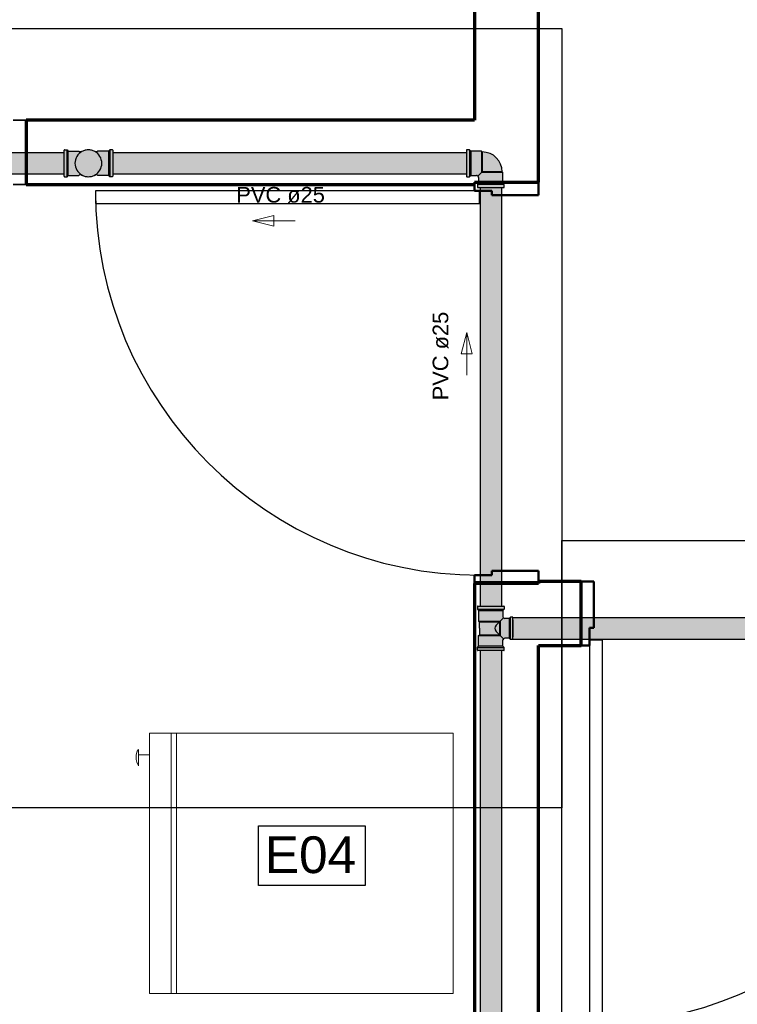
# Model space of a CAD drawing. Header units: metres. Extents: x -3644 to 205, y -1286 to 3747.
# Tile 22 of 32: x -4.46 to -2.78, y -4.46 to -2.15. Entities that reach past the tile are written whole.
import ezdxf

# ---------------------------------------------------------------- set-up
doc = ezdxf.new("R2010")
doc.units = ezdxf.units.M
for name, color, linetype, lineweight in [('A-DETL', 90, 'Continuous', 25), ('A-DOOR', 31, 'Continuous', 25), ('A-GLAZ', 151, 'Continuous', 25), ('A-WALL', 113, 'Continuous', 25), ('CV-Textos coluna', 7, 'Continuous', 20), ('G-ANNO-TEXT', 231, 'Continuous', 9), ('G-IMPT', 8, 'Continuous', 25), ('Pintura Tubo Hidráulico', 147, 'Continuous', 30), ('TQ-Sentido tubo', 9, 'Continuous', 20)]:
    doc.layers.add(name, color=color, linetype=linetype, lineweight=lineweight)
doc.layers.add('Mv Detalhe', color=10, linetype='Continuous')
doc.layers.add('TigreCad', color=5, linetype='Continuous')
doc.styles.add('Arial', font='arial.ttf', dxfattribs={"height": 0.049177})
doc.styles.add('Arial_6', font='arial.ttf', dxfattribs={"height": 0.086059})

# ---------------------------------------------------------------- blocks, each defined once
blk = doc.blocks.new('_Produtos_Arq_Bib_Freezer_-_Upright_404 - 11ZREF01_dwg-4382188-PLANTA BAIXA LAYOUT')
at = {"layer": 'G-IMPT', "lineweight": 9}
for p, q in [((0, 0), (0, 0.6096)), ((0.6477, 0.6096), (0, 0.6096)), ((0.6604, 0.6096), (0.6477, 0.6096)), ((0.6477, 0.6096), (0.6477, 0)), ((0.6477, 0), (0.6477, 0.6096)), ((0.6604, 0.6096), (0.6604, 0)), ((0.7112, 0.6096), (0.6604, 0.6096)), ((0.6604, 0), (0.6604, 0.6096)), ((0.7112, 0.6096), (0.7112, 0)), ((0.7366, 0.0381), (0.7366, 0.0762)), ((0.7366, 0.0762), (0.7406, 0.068)), ((0.7366, 0.0381), (0.7366, 0.0762)), ((0.7366, 0.0762), (0.7406, 0.068)), ((0.7366, 0.0381), (0.7366, 0.0762)), ((0.7366, 0.0762), (0.7406, 0.068)), ((0.7366, 0.0381), (0.7366, 0.0762)), ((0.7366, 0.0762), (0.7406, 0.068)), ((0.7112, 0.0508), (0.7366, 0.0508)), ((0.7366, 0.0508), (0.7112, 0.0508)), ((0.7112, 0.0508), (0.7366, 0.0508)), ((0.7366, 0.0508), (0.7112, 0.0508)), ((0.742, 0.0504), (0.74, 0.042)), ((0.742, 0.0504), (0.74, 0.042)), ((0.742, 0.0504), (0.74, 0.042)), ((0.742, 0.0504), (0.74, 0.042)), ((0.7406, 0.068), (0.7418, 0.0613)), ((0.7406, 0.068), (0.7418, 0.0613)), ((0.7406, 0.068), (0.7418, 0.0613)), ((0.7406, 0.068), (0.7418, 0.0613)), ((0.7418, 0.0613), (0.742, 0.0504)), ((0.7418, 0.0613), (0.742, 0.0504)), ((0.7418, 0.0613), (0.742, 0.0504)), ((0.7418, 0.0613), (0.742, 0.0504)), ((0.7366, 0.0381), (0.74, 0.042)), ((0.7366, 0.0381), (0.74, 0.042)), ((0.7366, 0.0381), (0.74, 0.042)), ((0.7366, 0.0381), (0.74, 0.042)), ((0.6477, 0), (0, 0)), ((0.6604, 0), (0.6477, 0)), ((0.7112, 0), (0.6604, 0))]:
    blk.add_line(p, q, dxfattribs=at)
blk = doc.blocks.new('22216929p')
at = {"layer": 'TigreCad'}
for p, q in [((26, 52), (-26, 52)), ((-26, 52), (-26, 46)), ((-20, 52), (20, 52)), ((26, 52), (26, 46)), ((-52, -30.5), (-52, 30.5)), ((-51, 31.5), (-45, 31.5)), ((-45, 31.5), (-42.1, 28.6)), ((-45, -31.5), (-45, 31.5)), ((-42.1, 28.6), (-27.2, 28.6)), ((-42.1, -28.6), (-42.1, 28.6)), ((-26, 46), (-23.2, 43.2)), ((26, 46), (-26, 46)), ((-24.4, 29.8), (-7.1, 12.5)), ((-23.2, 43.2), (-23.2, 32.6)), ((-23.2, 43.2), (23.2, 43.2)), ((24.4, 29.8), (7.1, 12.5)), ((26, 46), (23.2, 43.2)), ((23.2, 43.2), (23.2, 32.6)), ((42.1, 28.6), (27.2, 28.6)), ((45, 31.5), (42.1, 28.6)), ((42.1, 28.6), (42.1, -28.6)), ((51, 31.5), (45, 31.5)), ((45, -31.5), (45, 31.5)), ((52, 30.5), (52, -30.5)), ((52, 28.6), (52, -28.6)), ((-17, -28.6), (-17, 22.4)), ((17, 22.4), (-17, 22.4)), ((-14.9, -26.5), (-14.9, 20.3)), ((-14.9, 20.3), (14.9, 20.3)), ((14.9, -26.5), (14.9, 20.3)), ((17, -28.6), (17, 22.4)), ((-51, -31.5), (-45, -31.5)), ((-45, -31.5), (-42.1, -28.6)), ((-42.1, -28.6), (-17, -28.6)), ((-17, -28.6), (-14.9, -26.5)), ((0, -26.5), (-14.9, -26.5)), ((0, -26.5), (14.9, -26.5)), ((17, -28.6), (14.9, -26.5)), ((42.1, -28.6), (17, -28.6)), ((45, -31.5), (42.1, -28.6)), ((51, -31.5), (45, -31.5))]:
    blk.add_line(p, q, dxfattribs=at)
for centre, radius, start, end in [((-51, 30.5), 1, 90, 180), ((-27.2, 32.6), 4, 270, 0), ((27.2, 32.6), 4, 180, 270), ((51, 30.5), 1, 0, 90), ((0, 19.5), 10, 225, 315), ((-51, -30.5), 1, 180, 270), ((51, -30.5), 1, 270, 0)]:
    blk.add_arc(centre, radius, start, end, dxfattribs=at)
blk = doc.blocks.new('22150502p')
at = {"layer": 'TigreCad', "linetype": 'Continuous'}
for p, q in [((-57, 30.5), (-57, 26)), ((-57, 26), (-57, -26)), ((-50, 31.5), (-56, 31.5)), ((-50, 31.5), (-50, -31.5)), ((-47.1, 28.6), (-50, 31.5)), ((-47.1, 28.6), (-47.1, -28.6)), ((-22, 28.6), (-47.1, 28.6)), ((-22, 28.6), (-22, -22)), ((-19.9, 26.5), (-22, 28.6)), ((-19.9, 26.5), (-19.9, -19.9)), ((-30.1, -30.1), (-22, -22)), ((28.6, -22), (-22, -22)), ((26.5, -19.9), (-19.9, -19.9)), ((28.6, -22), (26.5, -19.9)), ((28.6, -47.1), (28.6, -22)), ((-57, -26), (-57, -30.5)), ((-56, -31.5), (-50, -31.5)), ((-50, -31.5), (-47.1, -28.6)), ((-47.1, -28.6), (-33.6, -28.6)), ((-28.6, -33.6), (-28.6, -47.1)), ((-28.6, -47.1), (-31.5, -50)), ((31.5, -50), (-31.5, -50)), ((-31.5, -50), (-31.5, -56)), ((-30.5, -57), (-26, -57)), ((28.6, -47.1), (-28.6, -47.1)), ((-26, -57), (26, -57)), ((26, -57), (30.5, -57)), ((31.5, -50), (28.6, -47.1)), ((31.5, -56), (31.5, -50))]:
    blk.add_line(p, q, dxfattribs=at)
for centre, radius, start, end in [((-56, 30.5), 1, 90.0001, 180), ((-19.9, -19.9), 46.4, 0, 90), ((-56, -30.5), 1, 180.0001, 269.9998), ((-33.6, -33.6), 5, 0, 89.9607), ((-30.5, -56), 1, 179.9998, 269.9996), ((30.5, -56), 1, 270, 0.0001)]:
    blk.add_arc(centre, radius, start, end, dxfattribs=at)

msp = doc.modelspace()

# ---------------------------------------------------------------- hatches: boundary and pattern name
at = {"layer": 'Pintura Tubo Hidráulico', "true_color": 0x3baff1}
h = msp.add_hatch(color=143, dxfattribs=at)
h.paths.add_polyline_path([(-9.3067, -8.287), (-9.2567, -8.287), (-9.2567, -9.5171), (-9.3067, -9.5171)])
h.paths.add_polyline_path([(-9.2247, -8.2049), (-3.9992, -8.2049), (-3.9992, -8.2549), (-9.2247, -8.2549)])
h.paths.add_polyline_path([(-3.9672, -7.9014), (-3.9172, -7.9014), (-3.9172, -8.1729), (-3.9672, -8.1729)])
h.paths.add_polyline_path([(-3.8852, -7.8194), (-3.4109, -7.8194), (-3.4109, -7.8694), (-3.8852, -7.8694)])
h.paths.add_polyline_path([(-3.3789, -7.7874), (-3.3289, -7.7874), (-3.3289, -3.6287), (-3.3789, -3.6287)])
h.paths.add_polyline_path([(-3.3019, -3.5517), (-0.8673, -3.5517), (-0.8673, -3.6017), (-3.3019, -3.6017)])
h.paths.add_polyline_path([(-0.7633, -3.5517), (-0.3723, -3.5517), (-0.3723, -3.6017), (-0.7633, -3.6017)])
h.paths.add_polyline_path([(-3.3789, -3.5247), (-3.3289, -3.5247), (-3.3289, -2.5447), (-3.3789, -2.5447)])
h.paths.add_polyline_path([(-3.4109, -2.5127), (-4.2395, -2.5127), (-4.2395, -2.4627), (-3.4109, -2.4627)])
h.paths.add_polyline_path([(-4.3535, -2.5127), (-5.7648, -2.5127), (-5.7648, -2.4617), (-4.3535, -2.4617)])
h = msp.add_hatch(color=143, dxfattribs=at)
h.paths.add_polyline_path([(-4.265, -2.4877, 0.593317), (-4.3135, -2.4612), (-4.3159, -2.4612), (-4.3133, -2.5144, 0.589853)])
h.paths.add_polyline_path([(-4.3185, -2.5163), (-4.3164, -2.5142), (-4.3133, -2.5142), (-4.3159, -2.4612), (-4.3164, -2.4612), (-4.3185, -2.4591), (-4.3436, -2.4591), (-4.3436, -2.4877), (-4.3436, -2.5163)])
h.paths.add_polyline_path([(-4.3436, -2.5163), (-4.3436, -2.4877), (-4.3436, -2.4591), (-4.3465, -2.4562), (-4.3465, -2.4877), (-4.3465, -2.5192)])
h.paths.add_polyline_path([(-4.3465, -2.5192), (-4.3465, -2.4877), (-4.3465, -2.4562), (-4.3525, -2.4562, 0.414214), (-4.3535, -2.4572), (-4.3535, -2.4877), (-4.3535, -2.5182, 0.414214), (-4.3525, -2.5192)])
h = msp.add_hatch(color=143, dxfattribs=at)
h.paths.add_polyline_path([(-4.328, -2.4877, 0.593317), (-4.2795, -2.5142), (-4.2771, -2.5142), (-4.2797, -2.461, 0.589853)])
h.paths.add_polyline_path([(-4.2745, -2.4591), (-4.2766, -2.4612), (-4.2797, -2.4612), (-4.2771, -2.5142), (-4.2766, -2.5142), (-4.2745, -2.5163), (-4.2494, -2.5163), (-4.2494, -2.4877), (-4.2494, -2.4591)])
h.paths.add_polyline_path([(-4.2494, -2.4591), (-4.2494, -2.4877), (-4.2494, -2.5163), (-4.2465, -2.5192), (-4.2465, -2.4877), (-4.2465, -2.4562)])
h.paths.add_polyline_path([(-4.2465, -2.4562), (-4.2465, -2.4877), (-4.2465, -2.5192), (-4.2405, -2.5192, 0.414214), (-4.2395, -2.5182), (-4.2395, -2.4877), (-4.2395, -2.4572, 0.414214), (-4.2405, -2.4562)])
h = msp.add_hatch(color=143, dxfattribs=at)
h.paths.add_polyline_path([(-3.4109, -2.4877), (-3.4109, -2.5137), (-3.4109, -2.5182, 0.414214), (-3.4099, -2.5192), (-3.4039, -2.5192), (-3.4039, -2.4877)])
h.paths.add_polyline_path([(-3.4039, -2.4877), (-3.4039, -2.5192), (-3.401, -2.5163), (-3.401, -2.4877)])
h.paths.add_polyline_path([(-3.4099, -2.4562, 0.414214), (-3.4109, -2.4572), (-3.4109, -2.4617), (-3.4109, -2.4877), (-3.4039, -2.4877), (-3.4039, -2.4562)])
h.paths.add_polyline_path([(-3.4039, -2.4562), (-3.4039, -2.4877), (-3.401, -2.4877), (-3.401, -2.4591)])
h.paths.add_polyline_path([(-3.401, -2.4591), (-3.401, -2.4877), (-3.3759, -2.4877), (-3.3759, -2.4591)])
h.paths.add_polyline_path([(-3.401, -2.4877), (-3.401, -2.5163), (-3.3875, -2.5163, -0.198913), (-3.384, -2.5178), (-3.3759, -2.5097), (-3.3759, -2.4877)])
h.paths.add_polyline_path([(-3.3759, -2.4877), (-3.3759, -2.5097), (-3.3539, -2.5097), (-3.3539, -2.5076), (-3.3738, -2.5076), (-3.3738, -2.4877)])
h.paths.add_polyline_path([(-3.3738, -2.4877), (-3.3738, -2.5076), (-3.3539, -2.5076), (-3.3539, -2.4877)], flags=17)
h.paths.add_polyline_path([(-3.3759, -2.4591), (-3.3759, -2.4877), (-3.3738, -2.4877), (-3.3738, -2.4612)])
h.paths.add_polyline_path([(-3.3738, -2.4612), (-3.3738, -2.4877), (-3.3539, -2.4877), (-3.3539, -2.5076), (-3.3274, -2.5076, 0.414214)])
h.paths.add_polyline_path([(-3.3539, -2.5076), (-3.3539, -2.5097), (-3.3253, -2.5097), (-3.3274, -2.5076)])
h.paths.add_polyline_path([(-3.3759, -2.5097), (-3.384, -2.5178, -0.198912), (-3.3825, -2.5213), (-3.3825, -2.5213), (-3.3825, -2.5348), (-3.3539, -2.5348), (-3.3539, -2.5097)])
h.paths.add_polyline_path([(-3.3539, -2.5097), (-3.3539, -2.5348), (-3.3253, -2.5348), (-3.3253, -2.5097)])
h.paths.add_polyline_path([(-3.3539, -2.5348), (-3.3539, -2.5377), (-3.3224, -2.5377), (-3.3253, -2.5348)])
h.paths.add_polyline_path([(-3.3539, -2.5377), (-3.3539, -2.5447), (-3.3279, -2.5447), (-3.3234, -2.5447, 0.414214), (-3.3224, -2.5437), (-3.3224, -2.5377)])
h.paths.add_polyline_path([(-3.3854, -2.5377), (-3.3854, -2.5437, 0.414214), (-3.3844, -2.5447), (-3.3799, -2.5447), (-3.3539, -2.5447), (-3.3539, -2.5377)])
h.paths.add_polyline_path([(-3.3825, -2.5348), (-3.3854, -2.5377), (-3.3539, -2.5377), (-3.3539, -2.5348)])
h = msp.add_hatch(color=143, dxfattribs=at)
h.paths.add_polyline_path([(-3.3539, -3.5346), (-3.3825, -3.5346), (-3.3825, -3.5597), (-3.3539, -3.5597)])
h.paths.add_polyline_path([(-3.3253, -3.5495), (-3.3253, -3.5346), (-3.3539, -3.5346), (-3.3539, -3.5597), (-3.3315, -3.5597), (-3.3242, -3.5524, -0.198912)])
h.paths.add_polyline_path([(-3.3224, -3.5317), (-3.3539, -3.5317), (-3.3539, -3.5346), (-3.3253, -3.5346)])
h.paths.add_polyline_path([(-3.3224, -3.5257, 0.414214), (-3.3234, -3.5247), (-3.3539, -3.5247), (-3.3539, -3.5317), (-3.3224, -3.5317)])
h.paths.add_polyline_path([(-3.3539, -3.5247), (-3.3844, -3.5247, 0.414214), (-3.3854, -3.5257), (-3.3854, -3.5317), (-3.3539, -3.5317)])
h.paths.add_polyline_path([(-3.3539, -3.5317), (-3.3854, -3.5317), (-3.3825, -3.5346), (-3.3539, -3.5346)])
h.paths.add_polyline_path([(-3.3336, -3.5618), (-3.3415, -3.5697, 0.198912), (-3.3444, -3.5767), (-3.3336, -3.5767)])
h.paths.add_polyline_path([(-3.3336, -3.5618), (-3.3539, -3.5618), (-3.3539, -3.5767), (-3.3444, -3.5767, -0.198912), (-3.3415, -3.5697)])
h.paths.add_polyline_path([(-3.3539, -3.5597), (-3.3825, -3.5597), (-3.3804, -3.5618), (-3.3539, -3.5618)])
h.paths.add_polyline_path([(-3.3315, -3.5597), (-3.3539, -3.5597), (-3.3539, -3.5618), (-3.3336, -3.5618)])
h.paths.add_polyline_path([(-3.3539, -3.5618), (-3.3804, -3.5618), (-3.3804, -3.5767), (-3.3804, -3.5916), (-3.3539, -3.5916)])
h.paths.add_polyline_path([(-3.3539, -3.5916), (-3.3804, -3.5916), (-3.3825, -3.5937), (-3.3539, -3.5937)])
h.paths.add_polyline_path([(-3.3336, -3.5916), (-3.3539, -3.5916), (-3.3539, -3.5937), (-3.3315, -3.5937)])
h.paths.add_polyline_path([(-3.3415, -3.5838, -0.198912), (-3.3444, -3.5767), (-3.3539, -3.5767), (-3.3539, -3.5916), (-3.3336, -3.5916)])
h.paths.add_polyline_path([(-3.3336, -3.5767), (-3.3444, -3.5767, 0.198912), (-3.3415, -3.5838), (-3.3336, -3.5916)])
h.paths.add_polyline_path([(-3.3315, -3.5767), (-3.3336, -3.5767), (-3.3336, -3.5916), (-3.3315, -3.5937)])
h.paths.add_polyline_path([(-3.3107, -3.5767), (-3.3315, -3.5767), (-3.3315, -3.5937), (-3.3242, -3.6011, -0.198912), (-3.3213, -3.5999), (-3.3107, -3.5999)])
h.paths.add_polyline_path([(-3.3107, -3.5535), (-3.3213, -3.5535, -0.198912), (-3.3242, -3.5524), (-3.3315, -3.5597), (-3.3315, -3.5767), (-3.3107, -3.5767)])
h.paths.add_polyline_path([(-3.3079, -3.5507), (-3.3107, -3.5535), (-3.3107, -3.5767), (-3.3079, -3.5767)])
h.paths.add_polyline_path([(-3.3019, -3.5567), (-3.3019, -3.5507), (-3.3079, -3.5507), (-3.3079, -3.5767), (-3.3019, -3.5767)])
h.paths.add_polyline_path([(-3.3019, -3.5767), (-3.3079, -3.5767), (-3.3079, -3.6027), (-3.3019, -3.6027)])
h.paths.add_polyline_path([(-3.3079, -3.5767), (-3.3107, -3.5767), (-3.3107, -3.5999), (-3.3079, -3.6027)])
h.paths.add_polyline_path([(-3.3315, -3.5937), (-3.3539, -3.5937), (-3.3539, -3.6188), (-3.3253, -3.6188), (-3.3253, -3.6039, -0.198912), (-3.3242, -3.6011)])
h = msp.add_hatch(color=143, dxfattribs=at)
h.paths.add_polyline_path([(-3.3315, -3.5597), (-3.3336, -3.5618), (-3.3336, -3.5767), (-3.3315, -3.5767)])
h.paths.add_polyline_path([(-3.3539, -3.5937), (-3.3825, -3.5937), (-3.3825, -3.6188), (-3.3539, -3.6188)])
h.paths.add_polyline_path([(-3.3539, -3.6188), (-3.3825, -3.6188), (-3.3854, -3.6217), (-3.3539, -3.6217)])
h.paths.add_polyline_path([(-3.3539, -3.6217), (-3.3854, -3.6217), (-3.3854, -3.6277, 0.414214), (-3.3844, -3.6287), (-3.3539, -3.6287)])
h.paths.add_polyline_path([(-3.3253, -3.6188), (-3.3539, -3.6188), (-3.3539, -3.6217), (-3.3224, -3.6217)])
h.paths.add_polyline_path([(-3.3224, -3.6217), (-3.3539, -3.6217), (-3.3539, -3.6287), (-3.3234, -3.6287, 0.414214), (-3.3224, -3.6277)])

# ---------------------------------------------------------------- linework, layer by layer
at = {"layer": 'A-DETL', "color": 252}
for p, q in [((-3.8982, -4.0389), (-3.6482, -4.0389)), ((-3.8982, -4.1789), (-3.8982, -4.0389)), ((-3.6482, -4.0389), (-3.6482, -4.1789)), ((-3.6482, -4.1789), (-3.8982, -4.1789))]:
    msp.add_line(p, q, dxfattribs=at)
at = {"layer": 'A-DOOR', "color": 253, "lineweight": 50}
for p, q in [((-3.3924, -2.5521), (-3.3924, -2.5321)), ((-3.3924, -2.5321), (-3.2424, -2.5321)), ((-3.2424, -2.5321), (-3.2424, -2.5621)), ((-3.3512, -2.5521), (-3.3924, -2.5521)), ((-3.3512, -2.5621), (-3.3512, -2.5521)), ((-3.2424, -2.5621), (-3.3512, -2.5621)), ((-3.3512, -3.4521), (-3.3924, -3.4521)), ((-3.3924, -3.4521), (-3.3924, -3.4721)), ((-3.3512, -3.4421), (-3.3512, -3.4521)), ((-3.2424, -3.4421), (-3.3512, -3.4421)), ((-3.2424, -3.4721), (-3.2424, -3.4421)), ((-3.3924, -3.4721), (-3.2424, -3.4721)), ((-3.1424, -3.6171), (-3.1424, -3.4671)), ((-3.1424, -3.4671), (-3.1124, -3.4671)), ((-3.1124, -3.4671), (-3.1124, -3.5759)), ((-3.1224, -3.5759), (-3.1224, -3.6171)), ((-3.1124, -3.5759), (-3.1224, -3.5759)), ((-3.1224, -3.6171), (-3.1424, -3.6171))]:
    msp.add_line(p, q, dxfattribs=at)
at = {"layer": 'A-DOOR', "color": 253}
for p, q in [((-3.38, -2.5521), (-4.28, -2.5521)), ((-4.28, -2.5521), (-4.28, -2.5821)), ((-3.38, -2.5821), (-3.38, -2.5521)), ((-4.28, -2.5821), (-3.38, -2.5821)), ((-3.1224, -3.6047), (-3.1224, -4.5047)), ((-3.0924, -3.6047), (-3.1224, -3.6047)), ((-3.0924, -4.5047), (-3.0924, -3.6047))]:
    msp.add_line(p, q, dxfattribs=at)
for centre, start, end in [((-3.38, -2.5521), 180, 270), ((-3.1224, -3.6047), 270, 360)]:
    msp.add_arc(centre, 0.9, start, end, dxfattribs=at)
at = {"layer": 'A-GLAZ', "color": 253, "lineweight": 35}
for p, q in [((-4.4424, -2.3871), (-4.4724, -2.3871)), ((-4.4424, -2.5371), (-4.4424, -2.3871)), ((-4.4724, -2.5371), (-4.4424, -2.5371))]:
    msp.add_line(p, q, dxfattribs=at)
at = {"layer": 'A-WALL', "color": 253, "lineweight": 70}
for p, q in [((-3.3924, -0.8921), (-3.3924, -2.3871)), ((-3.2424, -2.5321), (-3.2424, -1.0421)), ((-3.3924, -2.3871), (-4.4424, -2.3871)), ((-4.4424, -2.3871), (-4.4424, -2.5371)), ((-3.3924, -2.5321), (-3.2424, -2.5321)), ((-4.4424, -2.5371), (-3.3924, -2.5371)), ((-3.2424, -3.4721), (-3.3924, -3.4721)), ((-3.3924, -3.4721), (-3.3924, -7.9671)), ((-3.1424, -3.4671), (-3.2424, -3.4671)), ((-3.2424, -3.4671), (-3.2424, -3.4721)), ((-3.1424, -3.6171), (-3.1424, -3.4671)), ((-3.2424, -7.9671), (-3.2424, -3.6171)), ((-3.2424, -3.6171), (-3.1424, -3.6171))]:
    msp.add_line(p, q, dxfattribs=at)
at = {"layer": 'A-WALL', "color": 253}
for p, q in [((-3.3924, -3.4671), (-3.2424, -3.4671)), ((-3.3924, -3.4721), (-3.3924, -3.4671))]:
    msp.add_line(p, q, dxfattribs=at)
at = {"layer": 'Mv Detalhe'}
for points in [[(-7.3888, -2.1718), (-3.1874, -2.1718), (-3.1874, -3.997), (-7.3888, -3.997)], [(-3.1874, -3.3713), (0.6487, -3.3713), (0.6487, -5.0844), (-3.1874, -5.0844)]]:
    msp.add_lwpolyline(points, close=True, dxfattribs=at)
at = {"layer": 'TigreCad'}
for p, q in [((-5.7648, -2.4627), (-4.3535, -2.4627)), ((-4.2395, -2.4627), (-3.4109, -2.4627)), ((-5.7648, -2.5127), (-4.3535, -2.5127)), ((-4.2395, -2.5127), (-3.4109, -2.5127)), ((-3.3789, -2.5447), (-3.3789, -3.5247)), ((-3.3289, -2.5447), (-3.3289, -3.5247)), ((-3.3019, -3.5517), (-0.8673, -3.5517)), ((-3.3019, -3.6017), (-0.8673, -3.6017)), ((-3.3789, -3.6287), (-3.3789, -7.7874)), ((-3.3289, -3.6287), (-3.3289, -7.7874))]:
    msp.add_line(p, q, dxfattribs=at)
at = {"layer": 'TigreCad', "linetype": 'Continuous'}
for p, q in [((-4.3535, -2.4877), (-4.3535, -2.4572)), ((-4.3525, -2.4562), (-4.3465, -2.4562)), ((-4.3465, -2.4562), (-4.3436, -2.4591)), ((-4.3465, -2.4877), (-4.3465, -2.4562)), ((-4.3436, -2.4591), (-4.3185, -2.4591)), ((-4.3436, -2.4877), (-4.3436, -2.4591)), ((-4.3185, -2.4591), (-4.3164, -2.4612)), ((-4.3135, -2.4612), (-4.3164, -2.4612)), ((-4.2766, -2.4612), (-4.2794, -2.4612)), ((-4.2745, -2.4591), (-4.2766, -2.4612)), ((-4.2766, -2.4614), (-4.2766, -2.4612)), ((-4.2494, -2.4591), (-4.2745, -2.4591)), ((-4.2465, -2.4562), (-4.2494, -2.4591)), ((-4.2494, -2.4591), (-4.2494, -2.4877)), ((-4.2405, -2.4562), (-4.2465, -2.4562)), ((-4.2465, -2.4562), (-4.2465, -2.4877)), ((-4.2395, -2.4572), (-4.2395, -2.4877)), ((-4.3535, -2.5182), (-4.3535, -2.4877)), ((-4.3465, -2.5192), (-4.3465, -2.4877)), ((-4.3436, -2.5163), (-4.3436, -2.4877)), ((-4.2494, -2.4877), (-4.2494, -2.5163)), ((-4.2465, -2.4877), (-4.2465, -2.5192)), ((-4.2395, -2.4877), (-4.2395, -2.5182)), ((-4.3525, -2.5192), (-4.3465, -2.5192)), ((-4.3465, -2.5192), (-4.3436, -2.5163)), ((-4.3436, -2.5163), (-4.3185, -2.5163)), ((-4.3185, -2.5163), (-4.3164, -2.5142)), ((-4.3164, -2.514), (-4.3164, -2.5142)), ((-4.3164, -2.5142), (-4.3136, -2.5142)), ((-4.2795, -2.5142), (-4.2766, -2.5142)), ((-4.2745, -2.5163), (-4.2766, -2.5142)), ((-4.2494, -2.5163), (-4.2745, -2.5163)), ((-4.2465, -2.5192), (-4.2494, -2.5163)), ((-4.2405, -2.5192), (-4.2465, -2.5192))]:
    msp.add_line(p, q, dxfattribs=at)
for centre, radius, start, end in [((-4.3525, -2.4572), 0.001, 90.0001, 180.0001), ((-4.2965, -2.4877), 0.0315, 57.1741, 180), ((-4.2965, -2.4877), 0.0315, 0, 122.7255), ((-4.2405, -2.4572), 0.001, 0, 90), ((-4.2965, -2.4877), 0.0315, 180, 302.7255), ((-4.2965, -2.4877), 0.0315, 237.1741, 360), ((-4.3525, -2.5182), 0.001, 180, 270), ((-4.2405, -2.5182), 0.001, 270.0001, 0.0001)]:
    msp.add_arc(centre, radius, start, end, dxfattribs=at)
at = {"layer": 'TQ-Sentido tubo', "color": 7}
for points in [[(-3.8123, -2.6228), (-3.9123, -2.6228), (-3.8623, -2.6353), (-3.8623, -2.6103), (-3.9123, -2.6228)], [(-3.4104, -2.984), (-3.4104, -2.884), (-3.3979, -2.934), (-3.4229, -2.934), (-3.4104, -2.884)]]:
    msp.add_lwpolyline(points, dxfattribs=at)

# ---------------------------------------------------------------- block references
at = {"color": 253, "rotation": 180}
msp.add_blockref('_Produtos_Arq_Bib_Freezer_-_Upright_404 - 11ZREF01_dwg-4382188-PLANTA BAIXA LAYOUT', (-3.4424, -3.8223), dxfattribs=at)
at = {"layer": 'TigreCad', "xscale": 0.001, "yscale": 0.001, "zscale": 0.001}
msp.add_blockref('22150502p', (-3.3539, -2.4877), dxfattribs=at)
at = {"layer": 'TigreCad', "xscale": 0.001, "yscale": 0.001, "zscale": 0.001, "rotation": 270}
msp.add_blockref('22216929p', (-3.3539, -3.5767), dxfattribs=at)

# ---------------------------------------------------------------- texts
at = {"layer": 'CV-Textos coluna', "insert": (-3.8462, -2.5807), "char_height": 0.0366, "width": 0.238355, "attachment_point": 8, "line_spacing_factor": 0.798, "style": 'Arial'}
msp.add_mtext('PVC ø25', dxfattribs=at)
at = {"layer": 'CV-Textos coluna', "insert": (-3.4525, -2.9391), "char_height": 0.0366, "width": 0.238355, "attachment_point": 8, "rotation": 90, "line_spacing_factor": 0.798, "style": 'Arial'}
msp.add_mtext('PVC ø25', dxfattribs=at)
at = {"layer": 'G-ANNO-TEXT', "color": 253, "style": 'Arial_6'}
msp.add_text('E04', height=0.08606, dxfattribs=at).set_placement((-3.8832, -4.1499))

doc.saveas('drawing.dxf')
